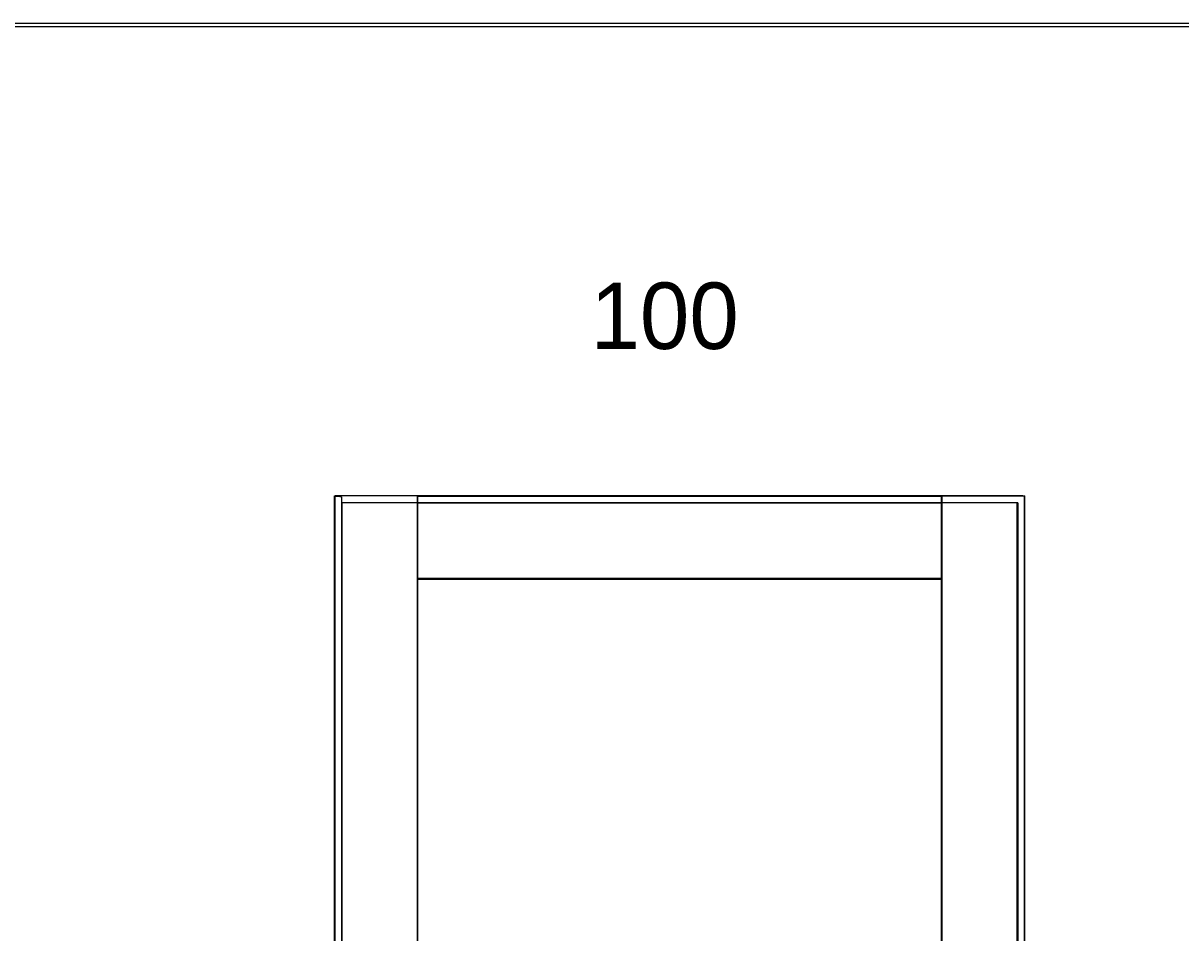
# Model space of a CAD drawing. Header units: millimetres. Extents: x 0 to 17620, y 0 to 4200.
# Tile 11 of 20: x 6534 to 8276, y 2831 to 4200. Entities that reach past the tile are written whole.
import ezdxf
from ezdxf.lldxf.tags import DXFTag

# ---------------------------------------------------------------- set-up
doc = ezdxf.new("R2010")
doc.units = ezdxf.units.MM
for name, color, linetype in [('1', 250, 'Continuous'), ('151', 250, 'Continuous'), ('256', 250, 'Continuous')]:
    doc.layers.add(name, color=color, linetype=linetype)
doc.styles.add('Montserrat', font='Montserrat-Regular.ttf')
tags = doc.linetypes.add('DASHED', pattern=[25.72, 12.86, -12.86]).pattern_tags.tags
tags[6:7] = [DXFTag(74, 4), DXFTag(75, 0), DXFTag(340, '0'), DXFTag(46, 0.0), DXFTag(50, 0.0), DXFTag(44, 0.0), DXFTag(45, 0.0)]
tags[4:5] = [DXFTag(74, 4), DXFTag(75, 0), DXFTag(340, '0'), DXFTag(46, 0.0), DXFTag(50, 0.0), DXFTag(44, 0.0), DXFTag(45, 0.0)]

msp = doc.modelspace()

# ---------------------------------------------------------------- linework, layer by layer
at = {"layer": '151', "linetype": 'DASHED'}
for p, q in [((7002.4, 3488.7), (7003.7, 3487.4)), ((7003.7, 1461.7), (7003.7, 3487.4)), ((8038.4, 3488.7), (7005.4, 3488.7)), ((7012.9, 3487.2), (7012.9, 3478.2)), ((8039.9, 3487.2), (8041.4, 3488.7)), ((8041.4, 1464.7), (8041.4, 3485.7)), ((8030.9, 3478.2), (7012.9, 3478.2)), ((7012.9, 3478.2), (7012.9, 1461.7)), ((7013.8, 3478.2), (7013.8, 1461.7)), ((7915.9, 3477.4), (7127.9, 3477.4)), ((8030.1, 1461.7), (8030.1, 3478.2)), ((8030.9, 3478.2), (8030.9, 1461.7))]:
    msp.add_line(p, q, dxfattribs=at)
at = {"layer": '151', "linetype": 'Continuous'}
for p, q in [((7002.4, 1461.7), (7002.4, 3488.7)), ((7002.4, 3488.7), (7003.3, 3488.7)), ((7127.1, 3488.7), (7003.3, 3488.7)), ((7003.3, 1461.7), (7003.3, 3488.7)), ((7127.1, 3488.7), (7127.9, 3488.7)), ((7127.1, 3488.7), (7127.1, 2576.7)), ((7127.9, 3488.7), (7915.9, 3488.7)), ((7127.9, 2576.7), (7127.9, 3488.7)), ((7127.9, 3487.9), (7915.9, 3487.9)), ((7915.9, 3488.7), (7916.8, 3488.7)), ((7915.9, 1461.7), (7915.9, 3488.7)), ((7916.8, 1461.7), (7916.8, 3488.7)), ((7916.8, 3488.7), (8040.6, 3488.7)), ((8040.6, 3488.7), (8041.4, 3488.7)), ((8040.6, 3488.7), (8040.6, 1461.7)), ((8041.4, 1461.7), (8041.4, 3488.7)), ((7915.9, 3364.1), (7127.9, 3364.1)), ((7127.9, 3363.2), (7915.9, 3363.2))]:
    msp.add_line(p, q, dxfattribs=at)
at = {"layer": '151', "linetype": 'DASHED'}
msp.add_ellipse((5833.7, 3487.2), major_axis=(1179.2, 0), ratio=0.001272, start_param=0, end_param=0.124906, dxfattribs=at)
at = {"layer": '256', "linetype": 'Continuous'}
for p, q in [((0, 4200), (11880, 4200)), ((5, 4195), (11875, 4195))]:
    msp.add_line(p, q, dxfattribs=at)

# ---------------------------------------------------------------- texts
at = {"layer": '1', "linetype": 'Continuous', "insert": (7387.8, 3708.2), "char_height": 2, "attachment_point": 7, "line_spacing_factor": 1.076592, "style": 'Montserrat'}
msp.add_mtext('\\fMontserrat|b0|i0;\\W1.0000;\\H100.00;100\\H2.00;', dxfattribs=at)

doc.saveas('drawing.dxf')
